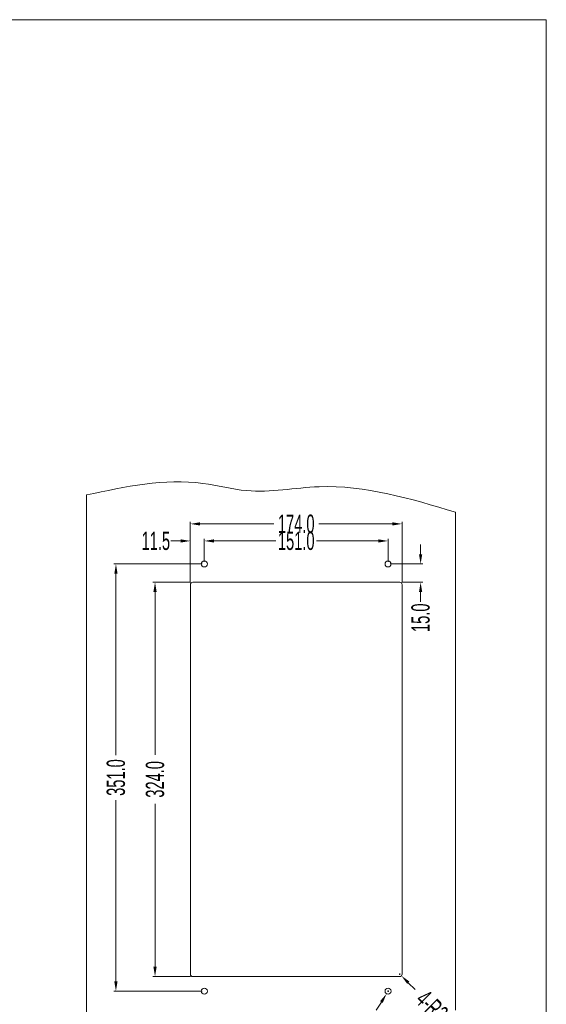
# Model space of a CAD drawing. Header units: millimetres. Extents: x -473 to 23648, y -382 to 1866.
# Tile 199 of 256: x 6679 to 7111, y 38 to 847. Entities that reach past the tile are written whole.
import ezdxf

# ---------------------------------------------------------------- set-up
doc = ezdxf.new("R2010")
doc.units = ezdxf.units.MM
doc.header["$LTSCALE"] = 80
doc.header["$PDMODE"] = 3
doc.header["$PDSIZE"] = 0.3
doc.layers.get('0').update_dxf_attribs({"linetype": 'CONTINUOUS'})
doc.layers.get('DEFPOINTS').update_dxf_attribs({"linetype": 'CONTINUOUS'})
doc.styles.get("Standard").update_dxf_attribs({"font": 'technic_.ttf', "width": 0.7})
doc.dimstyles.get("Standard").update_dxf_attribs({"dimtxt": 3, "dimasz": 3, "dimexe": 0.18, "dimexo": 0.0625, "dimgap": 0.09, "dimtad": 1, "dimdsep": 46, "dimtxsty": 'STANDARD', "dimcen": 0.09, "dimadec": 0, "dimazin": 0, "dimtol": 1, "dimtp": 0.01, "dimtm": 0.01, "dimtfac": 1, "dimtofl": 0, "dimtmove": 0, "dimatfit": 3, "dimfxl": 1, "dimtolj": 1, "dimarcsym": 0})

# ---------------------------------------------------------------- blocks, each defined once
blk = doc.blocks.new('*D40')
at = {"color": 0, "lineweight": 0, "transparency": 16777216}
for p, q in [((6819.2, 385.1), (6788.2, 385.1)), ((6790, 377.1), (6790, 243.32)), ((6790, 69.1), (6790, 202.89)), ((6819.2, 61.1), (6788.2, 61.1))]:
    blk.add_line(p, q, dxfattribs=at)
for points in [[(6791.33, 377.1), (6788.67, 377.1), (6790, 385.1)], [(6788.67, 69.1), (6791.33, 69.1), (6790, 61.1)]]:
    blk.add_solid(points, dxfattribs=at)
at = {"layer": 'DEFPOINTS', "color": 0, "lineweight": 0, "transparency": 16777216}
for p in [(6821, 385.1), (6790, 61.1), (6821, 61.1)]:
    blk.add_point(p, dxfattribs=at)
at = {"color": 0, "lineweight": 0, "transparency": 16777216, "insert": (6790, 223.1), "char_height": 15, "attachment_point": 5, "rotation": 90}
blk.add_mtext('\\A1;324.0', dxfattribs=at)
blk = doc.blocks.new('*D46')
at = {"color": 0, "lineweight": 0, "transparency": 16777216}
for p, q in [((6828.7, 400.09), (6756.08, 400.09)), ((6757.88, 392.09), (6757.88, 243.05)), ((6757.88, 57.09), (6757.88, 206.12)), ((6828.7, 49.09), (6756.08, 49.09))]:
    blk.add_line(p, q, dxfattribs=at)
for points in [[(6759.21, 392.09), (6756.55, 392.09), (6757.88, 400.09)], [(6756.55, 57.09), (6759.21, 57.09), (6757.88, 49.09)]]:
    blk.add_solid(points, dxfattribs=at)
at = {"layer": 'DEFPOINTS', "color": 0, "lineweight": 0, "transparency": 16777216}
for p in [(6830.5, 400.09), (6757.88, 49.09), (6830.5, 49.09)]:
    blk.add_point(p, dxfattribs=at)
at = {"color": 0, "lineweight": 0, "transparency": 16777216, "insert": (6757.88, 224.59), "char_height": 15, "attachment_point": 5, "rotation": 90}
blk.add_mtext('\\A1;351.0', dxfattribs=at)
blk = doc.blocks.new('*D48')
at = {"color": 0, "lineweight": 0, "transparency": 16777216}
for p, q in [((6981, 49.09), (6982, 49.09)), ((6981.5, 48.59), (6981.5, 49.59)), ((6971.79, 33.35), (6975.99, 40.15))]:
    blk.add_line(p, q, dxfattribs=at)
blk.add_solid([(6974.86, 40.85), (6977.12, 39.45), (6980.19, 46.96)], dxfattribs=at)
at = {"layer": 'DEFPOINTS', "color": 0, "lineweight": 0, "transparency": 16777216}
for p in [(6982.82, 51.22), (6980.19, 46.96)]:
    blk.add_point(p, dxfattribs=at)
at = {"color": 0, "lineweight": 0, "transparency": 16777216, "insert": (6961.63, 16.89), "char_height": 15, "attachment_point": 5, "rotation": 58.31946}
blk.add_mtext('\\A1;4-M5', dxfattribs=at)
blk = doc.blocks.new('*D49')
at = {"color": 0, "lineweight": 0, "transparency": 16777216}
for p, q in [((6990.5, 63.1), (6991.5, 63.1)), ((6991, 62.6), (6991, 63.6)), ((7003.78, 50.42), (6998.1, 56.06))]:
    blk.add_line(p, q, dxfattribs=at)
blk.add_solid([(6999.04, 57.01), (6997.16, 55.11), (6992.42, 61.69)], dxfattribs=at)
at = {"layer": 'DEFPOINTS', "color": 0, "lineweight": 0, "transparency": 16777216}
for p in [(6991, 63.1), (6992.42, 61.69)]:
    blk.add_point(p, dxfattribs=at)
at = {"color": 0, "lineweight": 0, "transparency": 16777216, "insert": (7017.51, 36.8), "char_height": 15, "attachment_point": 5, "rotation": 315.22353}
blk.add_mtext('\\A1;4-R2', dxfattribs=at)
blk = doc.blocks.new('*D53')
at = {"color": 0, "lineweight": 0, "transparency": 16777216}
for p, q in [((6819, 384.9), (6819, 434.81)), ((6827, 433.01), (6887.54, 433.01)), ((6985, 433.01), (6924.47, 433.01)), ((6993, 384.9), (6993, 434.81))]:
    blk.add_line(p, q, dxfattribs=at)
for points in [[(6827, 434.34), (6827, 431.68), (6819, 433.01)], [(6985, 431.68), (6985, 434.34), (6993, 433.01)]]:
    blk.add_solid(points, dxfattribs=at)
at = {"layer": 'DEFPOINTS', "color": 0, "lineweight": 0, "transparency": 16777216}
for p in [(6993, 433.01), (6819, 383.1), (6993, 383.1)]:
    blk.add_point(p, dxfattribs=at)
at = {"color": 0, "lineweight": 0, "transparency": 16777216, "insert": (6906, 433.01), "char_height": 15, "attachment_point": 5}
blk.add_mtext('\\A1;174.0', dxfattribs=at)
blk = doc.blocks.new('*D54')
at = {"color": 0, "lineweight": 0, "transparency": 16777216}
for p, q in [((6830.5, 401.89), (6830.5, 420.79)), ((6981.5, 401.89), (6981.5, 420.79)), ((6838.5, 418.99), (6889.29, 418.99)), ((6973.5, 418.99), (6922.72, 418.99))]:
    blk.add_line(p, q, dxfattribs=at)
for points in [[(6838.5, 420.32), (6838.5, 417.66), (6830.5, 418.99)], [(6973.5, 417.66), (6973.5, 420.32), (6981.5, 418.99)]]:
    blk.add_solid(points, dxfattribs=at)
at = {"layer": 'DEFPOINTS', "color": 0, "lineweight": 0, "transparency": 16777216}
for p in [(6981.5, 418.99), (6830.5, 400.09), (6981.5, 400.09)]:
    blk.add_point(p, dxfattribs=at)
at = {"color": 0, "lineweight": 0, "transparency": 16777216, "insert": (6906, 418.99), "char_height": 15, "attachment_point": 5}
blk.add_mtext('\\A1;151.0', dxfattribs=at)
blk = doc.blocks.new('*D55')
at = {"color": 0, "lineweight": 0, "transparency": 16777216}
for p, q in [((6819, 420.79), (6819, 420.79)), ((6830.5, 420.79), (6830.5, 420.79)), ((6811, 418.99), (6803, 418.99)), ((6838.5, 418.99), (6846.5, 418.99))]:
    blk.add_line(p, q, dxfattribs=at)
for points in [[(6811, 417.66), (6811, 420.32), (6819, 418.99)], [(6838.5, 420.32), (6838.5, 417.66), (6830.5, 418.99)]]:
    blk.add_solid(points, dxfattribs=at)
at = {"layer": 'DEFPOINTS', "color": 0, "lineweight": 0, "transparency": 16777216}
for p in [(6819, 418.99), (6819, 418.99), (6830.5, 418.99)]:
    blk.add_point(p, dxfattribs=at)
at = {"color": 0, "lineweight": 0, "transparency": 16777216, "insert": (6790.66, 418.99), "char_height": 15, "attachment_point": 5}
blk.add_mtext('\\A1;11.5', dxfattribs=at)
blk = doc.blocks.new('*D56')
at = {"color": 0, "lineweight": 0, "transparency": 16777216}
for p, q in [((7008.19, 408.09), (7008.19, 416.09)), ((6983.3, 400.09), (7009.99, 400.09)), ((6992.8, 385.1), (7009.99, 385.1)), ((7008.19, 377.1), (7008.19, 369.1))]:
    blk.add_line(p, q, dxfattribs=at)
for points in [[(7006.86, 408.09), (7009.52, 408.09), (7008.19, 400.09)], [(7009.52, 377.1), (7006.86, 377.1), (7008.19, 385.1)]]:
    blk.add_solid(points, dxfattribs=at)
at = {"layer": 'DEFPOINTS', "color": 0, "lineweight": 0, "transparency": 16777216}
for p in [(6981.5, 400.09), (6991, 385.1), (7008.19, 385.1)]:
    blk.add_point(p, dxfattribs=at)
at = {"color": 0, "lineweight": 0, "transparency": 16777216, "insert": (7008.19, 355.89), "char_height": 15, "attachment_point": 5, "rotation": 90}
blk.add_mtext('\\A1;15.0', dxfattribs=at)

msp = doc.modelspace()

# ---------------------------------------------------------------- linework, layer by layer
at = {"lineweight": 0}
for p, q in [((7111.462, 847.262), (4683.85, 847.262)), ((7111.462, -382.445), (7111.462, 847.262)), ((6733.652, 456.76), (6733.652, 17.929)), ((7036.982, 442.554), (7036.982, 33.488)), ((6819.004, 383.103), (6819.004, 63.103)), ((6821.004, 385.103), (6991.004, 385.103)), ((6993.004, 383.103), (6993.004, 63.103)), ((6821.004, 61.103), (6991.004, 61.103))]:
    msp.add_line(p, q, dxfattribs=at)
for centre in [(6830.504, 400.089), (6981.504, 400.089), (6830.504, 49.089), (6981.504, 49.089)]:
    msp.add_circle(centre, 2.5, dxfattribs=at)
for centre, start, end in [((6821.004, 383.103), 90, 180), ((6991.004, 383.103), 0, 90), ((6821.004, 63.103), 180, 270), ((6991.004, 63.103), 270, 0)]:
    msp.add_arc(centre, 2, start, end, dxfattribs=at)
msp.add_open_spline([(6733.652, 456.76), (6765.691, 463.643), (6809.833, 473.127), (6872.724, 456.109), (6943.284, 470.756), (6999.831, 453.736), (7036.982, 442.554)], degree=3, knots=[0, 0, 0, 0, 96.1829812, 132.5147291, 192.1280561, 306.3036211, 306.3036211, 306.3036211, 306.3036211], dxfattribs=at)

# ---------------------------------------------------------------- dimensions: what is measured, and where the dimension line sits
at = {"color": 3, "lineweight": 0}
for base, p1, p2, picture, middle in [((6993.004, 433.011), (6819.004, 383.103), (6993.004, 383.103), '*D53', (6906.004, 433.011)), ((6819.004, 418.989), (6830.504, 418.989), (6819.004, 418.989), '*D55', (6790.664, 418.989)), ((6981.504, 418.989), (6830.504, 400.089), (6981.504, 400.089), '*D54', (6906.004, 418.989))]:
    dim = msp.add_linear_dim(base=base, p1=p1, p2=p2, dimstyle='STANDARD', override={"dimtxt": 15, "dimasz": 8, "dimexe": 1.8, "dimexo": 1.8, "dimtad": 0, "dimdec": 1, "dimzin": 0, "dimdsep": 0, "dimcen": 0.5, "dimtol": 0, "dimtdec": 4, "dimtzin": 0, "dimlwd": 0, "dimlwe": 0}, dxfattribs=at)
    dim.commit()
    dim.dimension.update_dxf_attribs({"geometry": picture, "text_midpoint": middle})
for base, p1, p2, picture, middle in [((7008.189, 385.103), (6981.504, 400.089), (6991.004, 385.103), '*D56', (7008.189, 355.888)), ((6757.881, 49.089), (6830.504, 400.089), (6830.504, 49.089), '*D46', (6757.881, 224.589))]:
    dim = msp.add_linear_dim(base=base, p1=p1, p2=p2, angle=90, dimstyle='STANDARD', override={"dimtxt": 15, "dimasz": 8, "dimexe": 1.8, "dimexo": 1.8, "dimtad": 0, "dimdec": 1, "dimzin": 0, "dimdsep": 0, "dimcen": 0.5, "dimtol": 0, "dimtdec": 4, "dimtzin": 0, "dimlwd": 0, "dimlwe": 0}, dxfattribs=at)
    dim.commit()
    dim.dimension.update_dxf_attribs({"geometry": picture, "text_midpoint": middle})
dim = msp.add_linear_dim(base=(6789.999, 61.103), p1=(6821.004, 385.103), p2=(6821.004, 61.103), angle=90, dimstyle='STANDARD', override={"dimtxt": 15, "dimasz": 8, "dimexe": 1.8, "dimexo": 1.8, "dimtad": 0, "dimdec": 1, "dimzin": 0, "dimdsep": 0, "dimcen": 0.5, "dimtol": 0, "dimtdec": 4, "dimtzin": 0, "dimlwd": 0, "dimlwe": 0}, dxfattribs=at)
dim.commit()
dim.dimension.update_dxf_attribs({"geometry": '*D40', "text_midpoint": (6789.999, 223.103), "dimtype": 160})
dim = msp.add_radius_dim(center=(6991.004, 63.103), mpoint=(6992.424, 61.694), text='4-R2', dimstyle='STANDARD', override={"dimtxt": 15, "dimasz": 8, "dimexe": 1.8, "dimexo": 1.8, "dimtad": 0, "dimdec": 1, "dimzin": 0, "dimdsep": 0, "dimcen": 0.5, "dimtol": 0, "dimtdec": 4, "dimtzin": 0, "dimlwd": 0, "dimlwe": 0}, dxfattribs=at)
dim.commit()
dim.dimension.update_dxf_attribs({"geometry": '*D49', "text_midpoint": (7016.539, 52.474), "dimtype": 164})
dim = msp.add_diameter_dim_2p(p1=(6982.817, 51.217), p2=(6980.191, 46.962), text='4-M5', dimstyle='STANDARD', override={"dimtxt": 15, "dimasz": 8, "dimexe": 1.8, "dimexo": 1.8, "dimtad": 0, "dimdec": 1, "dimzin": 0, "dimdsep": 0, "dimcen": 0.5, "dimtol": 0, "dimtdec": 4, "dimtzin": 0, "dimlwd": 0, "dimlwe": 0}, dxfattribs=at)
dim.commit()
dim.dimension.update_dxf_attribs({"geometry": '*D48', "text_midpoint": (6961.631, 16.888)})

doc.saveas('drawing.dxf')
